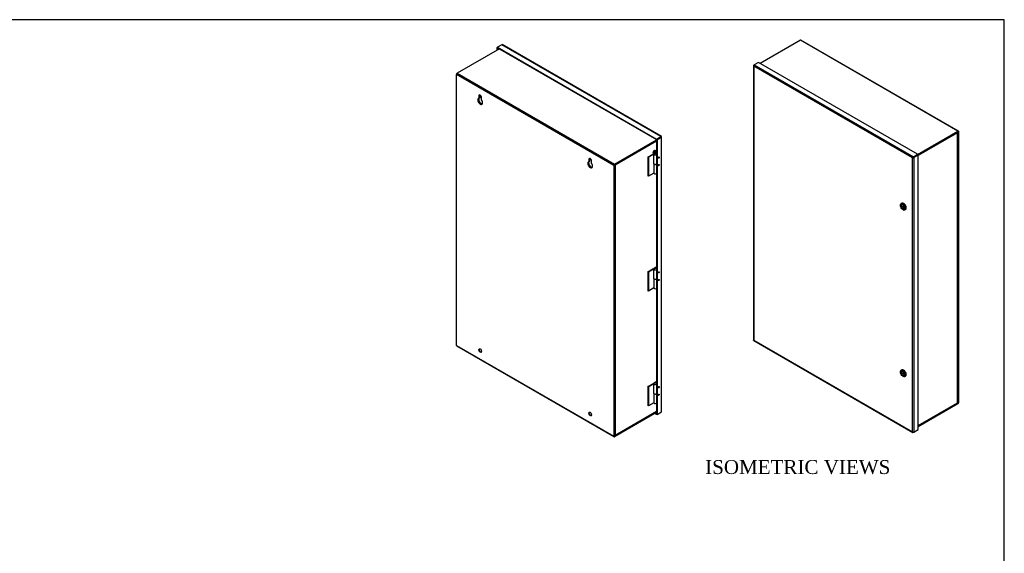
# Model space of a CAD drawing. Header units: inches. Extents: x 1 to 240, y -1 to 159.
# Tile 7 of 7: x 134 to 240, y 102 to 159. Entities that reach past the tile are written whole.
import ezdxf
from ezdxf.enums import TextEntityAlignment as Align

# ---------------------------------------------------------------- set-up
doc = ezdxf.new("R2010")
doc.units = ezdxf.units.IN
doc.header["$MEASUREMENT"] = 0
for name, color, linetype in [('COM43486', 7, 'Continuous'), ('COM43499', 7, 'Continuous'), ('COM48659', 7, 'Continuous'), ('COM48684', 7, 'Continuous'), ('COM48700', 7, 'Continuous'), ('Default', 7, 'Continuous'), ('HNG10680', 7, 'Continuous'), ('HNG10680-FM', 7, 'Continuous'), ('LOC130655', 7, 'Continuous'), ('SCS19491', 7, 'Continuous')]:
    doc.layers.add(name, color=color, linetype=linetype)
doc.styles.add('SEACAD_Times_New_Roman', font='times.ttf')

# ---------------------------------------------------------------- blocks, each defined once
blk = doc.blocks.new('SE6')
at = {"layer": 'COM43486', "color": 7, "linetype": 'Continuous'}
for p, q in [((212.55, 154.26), (212.55, 124.67)), ((212.56, 154.23), (212.56, 154.23)), ((212.58, 154.3), (212.63, 154.33)), ((229.67, 144.32), (212.58, 154.18)), ((212.58, 154.18), (212.58, 124.65)), ((213.08, 154.59), (212.63, 154.33)), ((212.63, 154.33), (229.77, 144.43)), ((230.22, 144.69), (213.08, 154.59)), ((229.72, 144.34), (229.67, 144.32)), ((229.67, 114.78), (229.67, 144.32)), ((229.7, 144.33), (229.77, 144.37)), ((229.7, 144.33), (229.77, 144.37)), ((229.77, 144.43), (230.22, 144.69)), ((229.77, 144.37), (230.22, 144.64)), ((230.22, 144.64), (229.77, 144.37)), ((230.27, 144.61), (229.82, 144.34)), ((229.82, 144.34), (229.82, 114.75)), ((230.22, 144.69), (230.22, 144.64)), ((230.27, 144.61), (230.22, 144.64)), ((230.27, 115.02), (230.27, 144.61)), ((212.57, 124.62), (229.71, 114.72)), ((212.58, 124.65), (229.67, 114.78)), ((229.7, 114.74), (229.7, 114.74)), ((229.82, 114.75), (229.77, 114.73)), ((229.82, 114.75), (230.27, 115.02))]:
    blk.add_line(p, q, dxfattribs=at)
for centre, major_axis, ratio, start_param, end_param in [((212.65, 154.26), (0.108, 0), 0.57735, 2.356194, 3.587154), ((212.63, 154.24), (0.054, 0.0935), 0.57735, 0.785398, 2.016358), ((212.65, 154.23), (-0.076, 0.132), 0.577982, 1.230411, 1.570248), ((212.65, 154.23), (-0.076, 0.132), 0.577982, 1.231508, 1.571345), ((229.74, 144.36), (-0.108, -0.062), 0.000948, -1.124689, -0.784852), ((229.74, 144.36), (-0.108, -0.062), 0.000948, 0.784852, 1.124689), ((229.77, 144.34), (0.054, 0.0935), 0.57735, 0.785398, 2.016358), ((229.74, 144.39), (0.108, 0), 0.57735, 4.266828, 5.497787), ((229.74, 144.36), (0.036, 0.0208), 0.000948, 0.785944, 2.356741), ((229.74, 144.36), (0.036, 0.0207), 0.000948, 3.926445, 5.497241), ((212.65, 124.67), (0.108, 0), 0.57735, 3.141593, 3.587154), ((212.65, 124.69), (-0.108, -0.062), 0.000948, 0.445015, 0.784852), ((212.65, 124.69), (-0.108, -0.062), 0.000948, -0.784852, -0.445015), ((212.63, 124.71), (0.054, 0.0935), 0.57735, 2.696031, 3.141593), ((229.74, 114.83), (0.076, -0.132), 0.577982, 4.712938, 5.052774), ((229.74, 114.83), (0.076, -0.132), 0.577982, 4.71184, 5.051677), ((229.74, 114.8), (0.108, 0), 0.57735, 4.266828, 5.497787), ((229.77, 114.81), (0.054, 0.0935), 0.57735, 2.696031, 3.926991)]:
    blk.add_ellipse(centre, major_axis=major_axis, ratio=ratio, start_param=start_param, end_param=end_param, dxfattribs=at)
at = {"layer": 'COM48659', "color": 7, "linetype": 'Continuous'}
for p, q in [((217.6, 156.98), (213.27, 154.48)), ((234.57, 147.19), (217.6, 156.98)), ((234.63, 147.19), (217.66, 156.99)), ((230.22, 144.67), (234.57, 147.19)), ((230.24, 144.62), (234.57, 147.13)), ((234.57, 147.13), (234.6, 147.11)), ((234.6, 117.89), (234.6, 147.11)), ((234.65, 117.92), (234.65, 147.14)), ((234.57, 117.85), (230.27, 115.37)), ((234.57, 117.79), (230.27, 115.31)), ((234.52, 117.88), (234.57, 117.85)), ((234.6, 117.89), (234.55, 117.92))]:
    blk.add_line(p, q, dxfattribs=at)
for centre, major_axis, start_param, end_param in [((217.6, 156.89), (-0.054, -0.0935), 3.141593, 3.926991), ((234.57, 147.1), (-0.054, -0.0935), 2.356194, 3.926991), ((234.57, 147.1), (-0.018, -0.0312), 2.356194, 3.926991), ((234.57, 117.88), (-0.054, -0.0935), 0.785398, 2.356194), ((234.57, 117.88), (-0.018, -0.0312), 0.785398, 2.356194)]:
    blk.add_ellipse(centre, major_axis=major_axis, ratio=0.57735, start_param=start_param, end_param=end_param, dxfattribs=at)
at = {"layer": 'COM48700', "color": 7, "linetype": 'Continuous'}
for p, q in [((234.52, 147), (230.27, 144.55)), ((234.52, 117.91), (234.52, 147)), ((234.54, 147.05), (234.54, 147.05)), ((234.55, 117.93), (234.55, 147.07)), ((230.27, 115.46), (234.52, 117.91)), ((230.27, 115.42), (234.52, 117.88))]:
    blk.add_line(p, q, dxfattribs=at)
for centre, major_axis, ratio, start_param, end_param in [((234.47, 147.06), (-0.054, 0.0935), 0.57735, 4.266828, 4.754959), ((234.44, 147.04), (0.076, 0.132), 0.577982, 4.71184, 5.051677), ((234.44, 147.04), (0.076, 0.132), 0.577982, 4.712938, 5.052774), ((234.44, 147.07), (-0.108, 0), 0.57735, 2.696031, 3.651085), ((234.44, 117.96), (0.108, -0.062), 0.000948, -0.784852, -0.445015), ((234.44, 117.96), (0.108, -0.062), 0.000948, 0.445015, 0.784852), ((234.47, 117.97), (-0.054, 0.0935), 0.57735, 3.141593, 3.587154), ((234.44, 117.93), (-0.108, 0), 0.57735, 2.696031, 3.141593)]:
    blk.add_ellipse(centre, major_axis=major_axis, ratio=ratio, start_param=start_param, end_param=end_param, dxfattribs=at)
at = {"layer": 'LOC130655', "color": 7, "linetype": 'Continuous'}
for p, q in [((228.38, 139.2), (228.38, 139.18)), ((228.52, 139.42), (228.46, 139.38)), ((228.46, 139.15), (228.81, 138.94)), ((228.49, 139.13), (228.46, 139.11)), ((228.46, 139.11), (228.81, 138.91)), ((228.55, 139.26), (228.51, 139.24)), ((228.81, 138.95), (228.81, 138.94)), ((228.63, 138.73), (228.65, 138.72)), ((228.76, 138.81), (228.79, 138.83)), ((228.82, 138.92), (228.81, 138.91)), ((228.85, 138.7), (228.92, 138.74)), ((228.38, 121.24), (228.38, 121.21)), ((228.52, 121.46), (228.46, 121.42)), ((228.46, 121.18), (228.81, 120.98)), ((228.49, 121.17), (228.46, 121.15)), ((228.46, 121.15), (228.81, 120.95)), ((228.55, 121.3), (228.51, 121.28)), ((228.81, 120.98), (228.81, 120.98)), ((228.82, 120.95), (228.81, 120.95)), ((228.63, 120.77), (228.65, 120.76)), ((228.76, 120.85), (228.79, 120.87)), ((228.85, 120.74), (228.92, 120.77))]:
    blk.add_line(p, q, dxfattribs=at)
for centre, major_axis in [((228.63, 139.03), (-0.182, 0.315)), ((228.63, 139.03), (0.129, -0.223)), ((228.63, 121.06), (-0.182, 0.315)), ((228.63, 121.06), (0.129, -0.223))]:
    blk.add_ellipse(centre, major_axis=major_axis, ratio=0.57735, dxfattribs=at)
for centre, major_axis, start_param, end_param in [((228.65, 139.04), (0.197, -0.341), 0, 3.926991), ((228.63, 139.03), (0.124, -0.215), 0.866131, 3.846258), ((228.63, 139.03), (-0.124, 0.215), 0.866131, 3.846258), ((228.72, 139.08), (-0.197, 0.341), 3.141593, 6.283185), ((228.68, 139.05), (0.129, -0.223), 3.306786, 3.420923), ((228.65, 139.04), (0.197, -0.341), 5.497787, 6.283185), ((228.68, 139.05), (0.129, -0.223), -0.27933, -0.165194), ((228.65, 121.08), (0.197, -0.341), 0, 3.926991), ((228.63, 121.06), (0.124, -0.215), 0.866131, 3.846258), ((228.63, 121.06), (-0.124, 0.215), 0.866131, 3.846258), ((228.72, 121.11), (-0.197, 0.341), 3.141593, 6.283185), ((228.68, 121.09), (0.129, -0.223), 3.306786, 3.420923), ((228.65, 121.08), (0.197, -0.341), 5.497787, 6.283185), ((228.68, 121.09), (0.129, -0.223), -0.27933, -0.165194)]:
    blk.add_ellipse(centre, major_axis=major_axis, ratio=0.57735, start_param=start_param, end_param=end_param, dxfattribs=at)
blk = doc.blocks.new('SE7')
at = {"layer": 'COM43486', "color": 7, "linetype": 'Continuous'}
for p, q in [((184.92, 156.21), (184.97, 156.24)), ((184.92, 156.21), (184.97, 156.18)), ((184.92, 155.92), (184.92, 156.21)), ((185.43, 156.5), (184.97, 156.24)), ((184.97, 156.24), (184.97, 156.18)), ((184.97, 156.24), (202.11, 146.34)), ((184.97, 156.18), (202.11, 146.28)), ((184.97, 155.95), (184.97, 156.18)), ((184.97, 156.18), (184.97, 156.18)), ((202.57, 146.6), (185.43, 156.5)), ((202.62, 146.61), (185.48, 156.51)), ((202.11, 146.34), (202.57, 146.6)), ((202.57, 146.55), (202.11, 146.28)), ((202.11, 146.28), (202.57, 146.55)), ((202.62, 146.52), (202.16, 146.25)), ((202.64, 146.59), (202.57, 146.55)), ((202.64, 146.59), (202.57, 146.55)), ((202.57, 146.55), (202.62, 146.57)), ((202.57, 146.55), (202.57, 146.55)), ((202.57, 146.55), (202.57, 146.55)), ((202.62, 116.93), (202.62, 146.52)), ((202.65, 116.97), (202.65, 146.56)), ((202.11, 146.34), (202.11, 146.28)), ((202.11, 146.28), (202.11, 144.76)), ((202.16, 146.25), (202.11, 146.28)), ((202.16, 146.25), (202.16, 116.66)), ((202.11, 142.63), (202.11, 132.39)), ((202.11, 130.25), (202.11, 120.01)), ((202.11, 117.88), (202.11, 116.69)), ((202.11, 116.63), (201.92, 116.74)), ((202.11, 116.69), (201.97, 116.77)), ((202.16, 116.66), (202.11, 116.69)), ((202.11, 116.63), (202.11, 116.69)), ((202.11, 116.69), (202.11, 116.69)), ((202.16, 116.66), (202.11, 116.63)), ((202.16, 116.66), (202.62, 116.93))]:
    blk.add_line(p, q, dxfattribs=at)
for centre, major_axis, ratio, start_param, end_param in [((185.43, 156.41), (-0.054, -0.0935), 0.57735, 3.141593, 3.926991), ((202.57, 146.52), (-0.054, -0.0935), 0.57735, 2.696031, 3.926991), ((202.54, 146.53), (-0.036, -0.0207), 0.000948, 2.355648, 3.926445), ((202.54, 146.53), (-0.036, -0.0208), 0.000948, 2.356741, 3.927537), ((202.54, 146.53), (0.108, 0.062), 0.000948, 0.445015, 0.784852), ((202.54, 146.56), (-0.108, 0), 0.57735, 2.356194, 3.587154), ((202.54, 146.53), (0.108, 0.062), 0.000948, -0.784852, -0.445015), ((202.54, 116.97), (-0.108, 0), 0.57735, 2.356194, 3.141593)]:
    blk.add_ellipse(centre, major_axis=major_axis, ratio=ratio, start_param=start_param, end_param=end_param, dxfattribs=at)
for centre in [(202.34, 144.34), (202.34, 143.53), (202.34, 131.97), (202.34, 131.15), (202.34, 119.59), (202.34, 118.78)]:
    blk.add_ellipse(centre, major_axis=(-0.035, -0.0606), ratio=0.57735, dxfattribs=at)
at = {"layer": 'COM43499', "color": 7, "linetype": 'Continuous'}
for p, q in [((183.06, 151.04), (183, 151.01)), ((183, 151.01), (183, 150.76)), ((183.06, 150.79), (183, 150.76)), ((183.06, 151.04), (183.06, 150.79)), ((194.85, 144.17), (194.9, 144.2)), ((194.85, 143.92), (194.85, 144.17)), ((194.85, 143.92), (194.9, 143.95)), ((194.9, 143.95), (194.9, 144.2))]:
    blk.add_line(p, q, dxfattribs=at)
for centre, major_axis, start_param, end_param in [((183.16, 150.43), (0.183, -0.318), 3.280765, 6.144013), ((183.21, 150.46), (0.183, -0.318), 3.288419, 6.002049), ((183.16, 150.92), (0.109, -0.189), 3.376486, 3.926991), ((183.21, 150.95), (0.109, -0.189), 3.625768, 3.926991), ((195, 144.08), (0.109, -0.189), 3.376486, 3.926991), ((195.05, 144.11), (0.109, -0.189), 3.625768, 3.926991), ((195, 143.59), (0.183, -0.318), 3.280765, 6.144013), ((195.05, 143.62), (0.183, -0.318), 3.280765, 6.002049)]:
    blk.add_ellipse(centre, major_axis=major_axis, ratio=0.57735, start_param=start_param, end_param=end_param, dxfattribs=at)
at = {"layer": 'COM48659', "color": 7, "linetype": 'Continuous'}
for p, q in [((185.17, 156.06), (180.62, 153.43)), ((180.54, 124.08), (180.54, 153.3)), ((197.52, 143.5), (180.54, 153.3)), ((180.62, 153.43), (197.59, 143.64)), ((182.95, 150.98), (183, 151.01)), ((182.95, 150.98), (182.95, 150.73)), ((182.95, 150.73), (183, 150.76)), ((183, 150.76), (183, 151.01)), ((183.26, 150.55), (183.26, 150.8)), ((202.36, 146.42), (202.36, 146.42)), ((202.39, 146.44), (202.39, 146.44)), ((197.59, 143.64), (202.11, 146.25)), ((197.59, 143.58), (202.11, 146.19)), ((194.8, 144.14), (194.85, 144.17)), ((194.8, 144.14), (194.8, 143.89)), ((194.8, 143.89), (194.85, 143.92)), ((194.85, 143.92), (194.85, 144.17)), ((195.11, 143.71), (195.11, 143.96)), ((197.52, 143.5), (197.52, 114.29)), ((197.57, 143.53), (197.57, 114.32)), ((180.54, 124.08), (197.52, 114.29)), ((180.57, 124.03), (197.54, 114.24)), ((202.11, 116.91), (197.59, 114.3)), ((202.11, 116.85), (197.59, 114.24)), ((197.59, 114.3), (197.57, 114.32))]:
    blk.add_line(p, q, dxfattribs=at)
for centre, major_axis, start_param, end_param in [((180.62, 153.35), (-0.054, -0.0935), 3.926991, 5.497787), ((183.11, 150.4), (0.183, -0.318), 2.994766, 8.000808), ((183.16, 150.43), (0.183, -0.318), 3.280765, 6.144013), ((183.11, 150.89), (0.109, -0.189), 0.785398, 3.926991), ((183.16, 150.92), (0.109, -0.189), 3.376486, 3.926991), ((194.95, 144.05), (0.109, -0.189), 0.785398, 3.926991), ((195, 144.08), (0.109, -0.189), 3.376486, 3.926991), ((194.95, 143.56), (0.184, -0.318), 2.994766, 8.000808), ((195, 143.59), (0.183, -0.318), 3.280765, 6.144013), ((197.59, 143.55), (0.054, 0.0935), 0.785398, 2.356194), ((197.59, 143.55), (0.018, 0.0312), 0.785398, 2.356194), ((180.62, 124.13), (0.054, 0.0935), 2.356194, 3.141593), ((183.16, 123.57), (-0.109, 0.189), 0.234893, 2.906699), ((195, 116.73), (-0.109, 0.189), 0.234893, 2.906699), ((197.59, 114.33), (0.054, 0.0935), 2.356194, 3.926991), ((197.59, 114.33), (0.018, 0.0312), 2.356194, 3.926991)]:
    blk.add_ellipse(centre, major_axis=major_axis, ratio=0.57735, start_param=start_param, end_param=end_param, dxfattribs=at)
for centre in [(183.11, 123.54), (194.95, 116.7)]:
    blk.add_ellipse(centre, major_axis=(0.109, -0.189), ratio=0.57735, dxfattribs=at)
at = {"layer": 'COM48684', "color": 7, "linetype": 'Continuous'}
for p, q in [((202.11, 146.09), (197.65, 143.52)), ((197.62, 143.53), (197.57, 143.56)), ((197.62, 143.53), (197.57, 143.56)), ((197.6, 143.55), (197.65, 143.52)), ((197.65, 143.52), (197.65, 114.43)), ((197.6, 114.36), (202.11, 116.97)), ((197.65, 114.43), (202.11, 117)), ((197.62, 114.39), (197.62, 114.39))]:
    blk.add_line(p, q, dxfattribs=at)
for centre, major_axis, ratio, start_param, end_param in [((197.57, 143.56), (-0.036, 0.0207), 0.000948, -4.637736, -3.926445), ((197.57, 143.56), (-0.036, 0.0208), 0.000948, 3.926445, 4.637726), ((197.57, 143.59), (-0.108, 0), 0.57735, 1.524949, 2.016358), ((197.55, 143.55), (-0.054, 0.0935), 0.57735, 4.266828, 4.754959), ((197.57, 143.56), (0.108, -0.062), 0.000948, -1.124689, -0.784852), ((197.57, 143.56), (0.108, -0.062), 0.000948, 0.784852, 1.124689), ((197.55, 114.46), (-0.054, 0.0935), 0.57735, 2.627292, 3.587154), ((197.57, 114.44), (-0.108, 0), 0.57735, 1.524949, 2.016358), ((197.57, 114.47), (-0.076, -0.132), 0.577982, 1.230411, 1.570248), ((197.57, 114.47), (-0.076, -0.132), 0.577982, 1.231508, 1.571345)]:
    blk.add_ellipse(centre, major_axis=major_axis, ratio=ratio, start_param=start_param, end_param=end_param, dxfattribs=at)
at = {"layer": 'HNG10680', "color": 7, "linetype": 'Continuous'}
for p, q in [((201.79, 144.72), (201.79, 143.7)), ((202.01, 144.81), (201.99, 144.77)), ((202.02, 144.83), (202.11, 144.88)), ((202.11, 144.94), (202.05, 144.91)), ((202.13, 143.7), (202.13, 144.72)), ((202.11, 132.57), (201.84, 132.41)), ((201.79, 132.34), (201.79, 131.32)), ((201.89, 132.38), (202.11, 132.51)), ((202.01, 132.44), (201.99, 132.39)), ((202.13, 131.32), (202.13, 132.34)), ((201.79, 119.97), (201.79, 118.95)), ((202.11, 120.2), (201.84, 120.04)), ((201.89, 120.01), (202.11, 120.13)), ((202.01, 120.06), (201.99, 120.02)), ((202.13, 118.95), (202.13, 119.97))]:
    blk.add_line(p, q, dxfattribs=at)
for centre, major_axis, start_param, end_param in [((201.96, 144.72), (-0.169, 0), -0.356009, 4.412509), ((201.96, 144.72), (-0.0938, 0), 4.346831, 4.557164), ((202.31, 144.36), (0.032, 0.0554), 3.508393, 5.918261), ((201.96, 143.7), (-0.169, 0), 0, 3.141593), ((202.31, 143.54), (0.032, 0.0554), 3.508393, 5.918262), ((201.96, 132.34), (-0.169, 0), -0.785398, 4.412509), ((201.96, 132.34), (-0.0938, 0), 4.346831, 5.497787), ((202.31, 131.99), (0.032, 0.0554), 3.508027, 5.916751), ((201.96, 131.32), (-0.169, 0), 0, 3.141593), ((202.31, 131.17), (0.032, 0.0554), 3.508027, 5.916751), ((201.96, 119.97), (-0.169, 0), -0.785398, 4.412509), ((201.96, 119.97), (-0.0937, 0), 4.346831, 5.497787), ((201.96, 118.95), (-0.169, 0), 0, 3.141593), ((202.31, 119.61), (0.032, 0.0554), 3.508393, 5.918261), ((202.31, 118.79), (0.032, 0.0554), 3.508393, 5.918261)]:
    blk.add_ellipse(centre, major_axis=major_axis, ratio=0.57735, start_param=start_param, end_param=end_param, dxfattribs=at)
at = {"layer": 'HNG10680-FM', "color": 7, "linetype": 'Continuous'}
for p, q in [((201.18, 144.4), (201.71, 144.71)), ((201.23, 144.37), (201.18, 144.4)), ((201.18, 144.4), (201.18, 142.36)), ((201.76, 144.68), (201.23, 144.37)), ((201.23, 144.37), (201.23, 142.33)), ((201.76, 144.68), (201.71, 144.71)), ((201.76, 144.68), (201.76, 143.66)), ((201.79, 143.73), (201.76, 143.72)), ((201.76, 143.66), (201.8, 143.68)), ((201.8, 143.67), (201.8, 143.66)), ((201.8, 143.66), (201.8, 142.64)), ((202.13, 142.67), (202.13, 143.69)), ((201.23, 142.33), (201.18, 142.36)), ((201.8, 142.66), (201.23, 142.33)), ((201.18, 132.02), (201.71, 132.33)), ((201.23, 131.99), (201.18, 132.02)), ((201.18, 132.02), (201.18, 129.98)), ((201.76, 132.3), (201.23, 131.99)), ((201.23, 131.99), (201.23, 129.95)), ((201.76, 132.3), (201.71, 132.33)), ((201.76, 132.3), (201.76, 131.28)), ((201.79, 131.36), (201.76, 131.34)), ((201.76, 131.28), (201.8, 131.3)), ((201.8, 131.29), (201.8, 130.27)), ((201.8, 131.29), (201.8, 131.29)), ((202.13, 130.3), (202.13, 131.32)), ((201.23, 129.95), (201.18, 129.98)), ((201.8, 130.28), (201.23, 129.95)), ((201.18, 119.65), (201.71, 119.95)), ((201.76, 119.92), (201.23, 119.62)), ((201.76, 119.92), (201.71, 119.95)), ((201.76, 119.92), (201.76, 118.9)), ((201.23, 119.62), (201.18, 119.65)), ((201.18, 119.65), (201.18, 117.61)), ((201.23, 119.62), (201.23, 117.58)), ((201.79, 118.98), (201.76, 118.96)), ((201.76, 118.9), (201.8, 118.92)), ((201.8, 118.91), (201.8, 117.89)), ((201.8, 118.91), (201.8, 118.91)), ((202.13, 117.92), (202.13, 118.94)), ((201.8, 117.9), (201.23, 117.58)), ((201.23, 117.58), (201.18, 117.61))]:
    blk.add_line(p, q, dxfattribs=at)
for centre, end_param in [((201.96, 143.69), 3.166781), ((201.96, 142.67), 3.141593), ((201.96, 131.32), 3.175124), ((201.96, 130.3), 3.141593), ((201.96, 118.94), 3.18348), ((201.96, 117.92), 3.141593)]:
    blk.add_ellipse(centre, major_axis=(-0.169, 0), ratio=0.57735, start_param=0.29988, end_param=end_param, dxfattribs=at)
at = {"layer": 'SCS19491', "color": 7, "linetype": 'Continuous'}
for p, q in [((201.72, 144.87), (201.72, 144.85)), ((201.76, 144.78), (201.81, 144.75)), ((201.88, 144.85), (201.88, 144.8)), ((201.88, 144.8), (201.9, 144.81)), ((201.94, 144.89), (201.9, 144.86)), ((201.9, 144.87), (201.94, 144.84)), ((201.9, 144.81), (201.94, 144.84)), ((201.93, 144.99), (201.93, 145.07)), ((201.93, 144.85), (201.93, 144.88)), ((201.94, 144.94), (201.94, 144.89)), ((201.94, 144.94), (201.99, 144.92)), ((201.94, 144.91), (201.97, 144.92)), ((201.99, 144.87), (201.94, 144.89)), ((201.94, 144.84), (201.94, 144.79)), ((201.99, 145.08), (201.95, 145.1)), ((201.99, 144.92), (201.99, 144.96)), ((202.03, 144.94), (201.99, 144.92)), ((201.99, 144.87), (202.03, 144.9)), ((201.99, 144.81), (201.99, 144.87)), ((202.01, 144.93), (202.05, 144.91)), ((202.05, 144.96), (202.03, 144.94)), ((202.05, 144.91), (202.05, 144.96))]:
    blk.add_line(p, q, dxfattribs=at)
for centre, radius, start, end in [((201.95, 144.9), 0.213, 112.3256, 153.1783), ((201.84, 144.96), 0.114, 288.339, 301.6041), ((201.8, 144.93), 0.144, 2.6435, 50.9722), ((201.84, 144.96), 0.144, 2.6431, 50.9725), ((201.83, 144.96), 0.232, 307.7175, 358.8254), ((201.99, 144.96), 0.0717, 301.1579, 319.3273)]:
    blk.add_arc(centre, radius, start, end, dxfattribs=at)
for centre, major_axis, start_param, end_param in [((201.86, 144.94), (-0.094, -0.162), 3.764112, 5.658457), ((201.84, 144.95), (0.081, 0.141), 1.35452, 2.356194), ((201.86, 144.94), (-0.094, -0.162), 5.658457, 6.283185), ((201.9, 144.91), (0.094, 0.162), 0.002478, 3.140441), ((201.86, 144.94), (-0.094, -0.162), 3.141593, 3.764112), ((201.91, 144.91), (0.093, 0.161), 0.623612, 0.947184), ((201.96, 144.88), (0.0487, 0.0844), 1.098165, 2.03117), ((201.96, 144.88), (0.0487, 0.0844), 2.657556, 3.614224), ((201.96, 144.88), (-0.0488, -0.0844), 2.760151, 3.614224), ((201.96, 144.88), (-0.0488, -0.0844), 1.098165, 2.133766)]:
    blk.add_ellipse(centre, major_axis=major_axis, ratio=0.57735, start_param=start_param, end_param=end_param, dxfattribs=at)
for points, knots in [([(201.81, 144.75), (201.81, 144.75), (201.82, 144.74), (201.86, 144.73), (201.9, 144.73), (201.91, 144.74), (201.92, 144.74)], [0, 0, 0, 0, 0.063364, 0.482084, 0.872709, 1, 1, 1, 1]), ([(201.94, 144.79), (201.94, 144.78), (201.94, 144.78), (201.94, 144.77), (201.94, 144.77), (201.94, 144.76), (201.94, 144.76), (201.93, 144.75), (201.93, 144.75), (201.93, 144.75), (201.92, 144.74), (201.92, 144.74), (201.92, 144.74), (201.92, 144.74)], [0, 0, 0, 0, 0.125, 0.125, 0.25, 0.25, 0.375, 0.375, 0.5, 0.5, 0.625, 0.625, 0.6402753, 0.6402753, 0.6402753, 0.6402753]), ([(201.93, 144.77), (201.94, 144.77), (201.94, 144.77), (201.95, 144.77), (201.95, 144.77), (201.96, 144.77), (201.96, 144.77), (201.97, 144.77), (201.97, 144.77), (201.97, 144.77), (201.98, 144.78), (201.98, 144.78), (201.98, 144.79), (201.98, 144.79), (201.98, 144.8), (201.99, 144.8), (201.99, 144.81), (201.99, 144.81)], [0, 0, 0, 0, 0.125, 0.125, 0.25, 0.25, 0.375, 0.375, 0.5, 0.5, 0.625, 0.625, 0.75, 0.75, 0.875, 0.875, 1, 1, 1, 1]), ([(202.06, 144.95), (202.06, 144.97), (202.06, 145), (202.04, 145.04), (202.01, 145.07), (202, 145.07), (201.99, 145.07)], [0, 0, 0, 0, 0.272911, 0.619642, 0.948212, 1, 1, 1, 1])]:
    blk.add_open_spline(points, degree=3, knots=knots, dxfattribs=at)
blk = doc.blocks.new('BORDER')
at = {"layer": 'Default', "color": 7, "linetype": 'Continuous'}
for p, q in [((0, 27.86), (-41.86, 27.86)), ((0, 0), (0, 27.86))]:
    blk.add_line(p, q, dxfattribs=at)

msp = doc.modelspace()

# ---------------------------------------------------------------- block references
at = {"layer": 'Default', "color": 7, "xscale": 5.7, "yscale": 5.7, "zscale": 5.7}
msp.add_blockref('BORDER', (239.562, 0.401), dxfattribs=at)
at = {"layer": 'Default'}
for name in ['SE6', 'SE7']:
    msp.add_blockref(name, (0, 0), dxfattribs=at)

# ---------------------------------------------------------------- texts
at = {"layer": 'Default', "color": 7, "linetype": 'Continuous', "style": 'SEACAD_Times_New_Roman'}
msp.add_text('ISOMETRIC VIEWS', height=1.5, dxfattribs=at).set_placement((207.34, 111.731), align=Align.TOP_LEFT)

doc.saveas('drawing.dxf')
